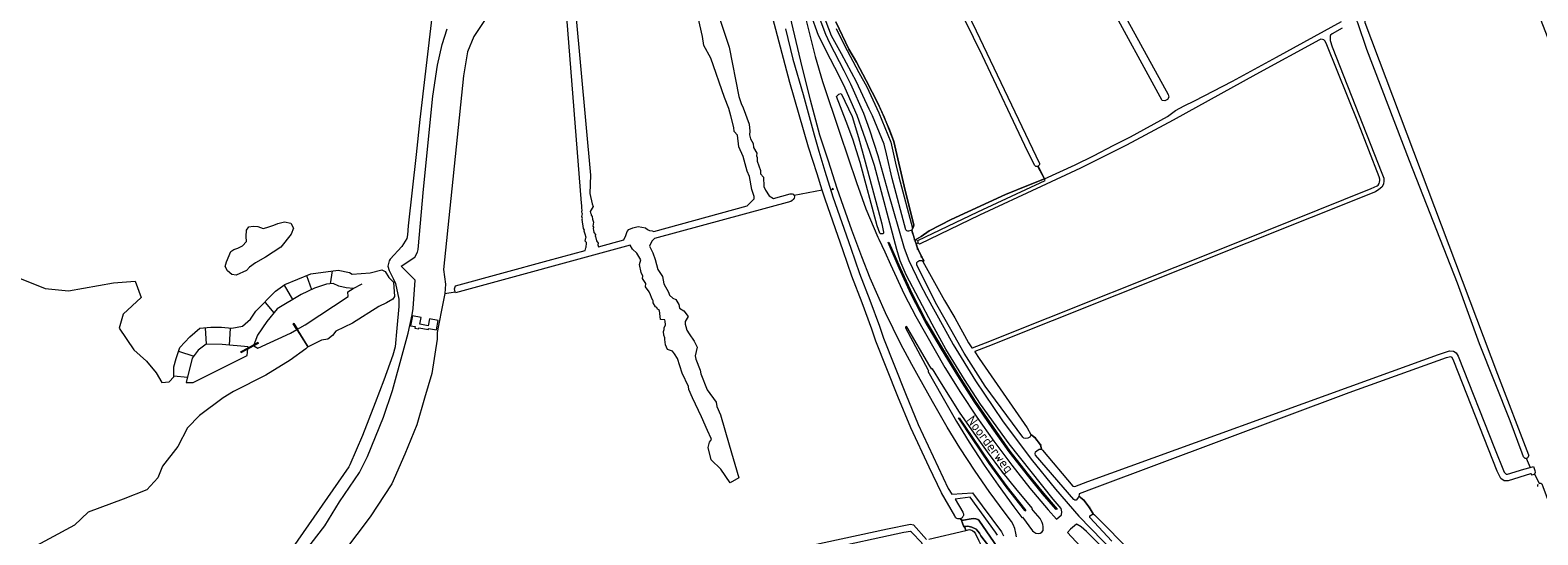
# Model space of a CAD drawing. Header units: metres. Extents: x 209813 to 223847, y 571801 to 587119.
# Tile 70 of 256: x 213337 to 214038, y 574794 to 575029. Entities that reach past the tile are written whole.
import ezdxf
from ezdxf.enums import TextEntityAlignment as Align

# ---------------------------------------------------------------- set-up
doc = ezdxf.new("R2010")
doc.units = ezdxf.units.M
for name, color, linetype, lineweight in [('B-RO-GR-BEPLANTING_CULTUUR_BOSPLANTSOEN-GV', 8, 'Continuous', 0), ('B-RO-GR-BOUWLAND-GV', 8, 'Continuous', 0), ('B-RO-GR-GRAS-GV', 8, 'Continuous', 0), ('B-RO-GR-GROENVOORZIENING-GV', 8, 'Continuous', 0), ('B-RO-IE-MEUBILAIR_WEGMEUBILAIR-S', 8, 'Continuous', 0), ('B-RO-IE-TERREINAFSCHEIDING_KUNSTMATIG_HEKWERK_RASTER-G', 8, 'IE-TERREINAFSCHEIDING-KUNSTMATIG', 0), ('B-RO-KW-KUNSTWERK_STUW-G', 8, 'Continuous', 0), ('B-RO-KW-KUNSTWERK_STUW-GV', 8, 'Continuous', 0), ('B-RO-OG-TERREIN_ERF-GV', 8, 'Continuous', 0), ('B-RO-OG-TOPOGRAFIE-T18', 8, 'Continuous', 0), ('B-RO-OG-WEG-GV', 8, 'Continuous', 0), ('B-RO-VH-VERHARDING_STRAATBAKSTEEN-GV', 8, 'Continuous', 0), ('B-RO-VW-BEWEGWIJZERING_DRAAGCONSTRUCTIE-S', 8, 'Continuous', 0)]:
    doc.layers.add(name, color=color, linetype=linetype, lineweight=lineweight)
doc.styles.add('NLCS-ISO-ANNOTATIVE-T18', font='txt', dxfattribs={"height": 1.8})
doc.styles.add('NLCS-ISO-M200-T18', font='txt', dxfattribs={"height": 0.36})
doc.linetypes.add('IE-TERREINAFSCHEIDING-KUNSTMATIG', pattern='A,4,[82,NLCS.shx,S=0.75,R=90,X=0,Y=0],4,-2', length=10)

# ---------------------------------------------------------------- blocks, each defined once
blk = doc.blocks.new('SIE-WEG_VERKEERSBORD_WEGWIJZER-SO')
at = {"linetype": 'ByBlock', "lineweight": 18}
h = blk.add_hatch(color=0, dxfattribs=at)
h.dxf.hatch_style = 1
h.paths.add_polyline_path([(0.5, 1), (0, 2), (-0.5, 1)])
h = blk.add_hatch(color=0, dxfattribs=at)
h.dxf.hatch_style = 1
h.paths.add_polyline_path([(-1.4, -0.2), (-2, -1.2), (-0.9, -1.1)])
h = blk.add_hatch(color=0, dxfattribs=at)
h.dxf.hatch_style = 1
h.paths.add_polyline_path([(1.4, -0.2), (2, -1.2), (0.9, -1.1)])
at = {"color": 0, "linetype": 'ByBlock', "lineweight": 18}
for points in [[(-1.1, -0.7), (0, 0)], [(0, 1), (0, 0)], [(1.1, -0.7), (0, 0)]]:
    blk.add_lwpolyline(points, dxfattribs=at)
for points in [[(0.5, 1), (0, 2), (-0.5, 1)], [(-1.4, -0.2), (-2, -1.2), (-0.9, -1.1)], [(1.4, -0.2), (2, -1.2), (0.9, -1.1)]]:
    blk.add_lwpolyline(points, close=True, dxfattribs=at)
blk = doc.blocks.new('SAL-VERWIJZING_SYMBOOL-SO')
at = {"color": 0, "linetype": 'ByBlock', "lineweight": -2}
blk.add_circle((0, 0), 0.9, dxfattribs=at)
at = {"color": 0, "linetype": 'ByBlock', "lineweight": -2, "style": 'NLCS-ISO-ANNOTATIVE-T18'}
blk.add_attdef('SYMBOOL', (2.5, -2.5), '', height=1.8, dxfattribs=at)

msp = doc.modelspace()

# ---------------------------------------------------------------- linework, layer by layer
at = {"layer": 'B-RO-GR-BEPLANTING_CULTUUR_BOSPLANTSOEN-GV', "flags": 128}
msp.add_lwpolyline([(213778.1, 574791.541), (213778.786, 574789.949), (213780.6, 574789.82), (213782.02, 574789.3), (213783.1, 574788.41), (213778.99, 574793.94), (213778.34, 574795.17), (213776.81, 574796.93), (213774.83, 574797.98), (213772.9, 574798.42), (213771.429, 574798.192), (213772.035, 574796.398), (213773.632, 574796.773)], dxfattribs=at)
at = {"layer": 'B-RO-GR-BEPLANTING_CULTUUR_BOSPLANTSOEN-GV'}
for points in [[(213773.632, 574796.773, -0.1716605), (213775.794, 574795.796)], [(213775.794, 574795.796, -0.0330134), (213778.1, 574791.541)]]:
    msp.add_lwpolyline(points, format="xyb", dxfattribs=at)
at = {"layer": 'B-RO-GR-BOUWLAND-GV', "flags": 128}
msp.add_lwpolyline([(213711.558, 575032.962), (213717.696, 575020.157), (213721.242, 575014.124), (213725.74, 575005.604), (213731.19, 574994.809), (213736.588, 574982.639), (213738.546, 574977.294), (213743.784, 574954.54), (213747.171, 574940.94), (213747.806, 574938.506), (213747.7, 574937.712), (213746.951, 574936.098), (213747.14, 574934.876), (213748.492, 574930.836), (213749.045, 574931.815), (213751.268, 574933.032), (213754.972, 574935.783), (213765.185, 574940.916), (213790.373, 574952.558), (213801.115, 574957.003), (213808.495, 574959.873), (213805.453, 574965.685), (213805.199, 574965.617), (213804.824, 574965.622), (213804.66, 574965.656), (213804.514, 574965.712), (213804.363, 574965.794), (213803.993, 574966.164), (213800.674, 574972.789), (213779.734, 575017.076), (213767.082, 575043.138)], dxfattribs=at)
at = {"layer": 'B-RO-GR-GRAS-GV', "flags": 128}
for points in [[(214104.247, 574867.415), (214072.69, 574947.882), (214038.234, 575036.371), (214025.926, 575067.105), (214024.216, 575071.461), (214020.577, 575077.967), (214015.572, 575075.207), (214015.084, 575073.662), (214013.712, 575072.082), (214007.237, 575066.694), (213997.707, 575059.231), (213989.515, 575053.454), (213977.162, 575045.703), (213960.811, 575036.614), (213958.563, 575035.115), (213957.795, 575034.193), (213957.385, 575033.255), (213957.359, 575032.589), (214019.051, 574869.056), (214033.405, 574831.631), (214033.568, 574831.279)], [(213763.274, 575056.844), (213776.79, 575028.677), (213806.199, 574967.093), (213806.225, 574966.716), (213806.196, 574966.546), (213806.099, 574966.275), (213805.937, 574966.029), (213805.779, 574965.872), (213805.577, 574965.739), (213808.495, 574959.873), (213822.74, 574966.367), (213831.313, 574970.653), (213840.838, 574975.627), (213848.511, 574979.49), (213865.656, 574988.962), (213867.561, 574990.285), (213869.413, 574991.661), (213873.382, 574993.83), (213878.25, 574996.212), (213895.924, 575005.366), (213916.35, 575016.532), (213946.618, 575033.042)], [(213840.306, 575046.131), (213866.06, 574999.039), (213866.278, 574997.948), (213865.732, 574996.748), (213864.477, 574996.203), (213863.209, 574996.38), (213837.289, 575043.902)], [(213523.779, 575035.144), (213518.275, 574987.475), (213516.608, 574971.283), (213512.878, 574938.104), (213512.481, 574933.818), (213512.163, 574932.23), (213509.941, 574928.42), (213504.543, 574922.546), (213504.067, 574921.753), (213503.432, 574919.292), (213503.988, 574917.228), (213505.893, 574913.577), (213506.925, 574911.196), (213508.592, 574903.893), (213508.592, 574900.48), (213507.639, 574890.399), (213506.766, 574881.827), (213505.734, 574877.938), (213501.527, 574866.349), (213497.558, 574855.713), (213491.605, 574840.552), (213485.811, 574826.899), (213485.335, 574825.947), (213459.061, 574788.323)], [(213549.019, 575034.44), (213543.374, 575026.038), (213540.485, 575018.948), (213538.516, 575007.788), (213529.325, 574917.723), (213530.244, 574910.896), (213529.919, 574906.597), (213534.672, 574907.366), (213534.314, 574908.795), (213534.883, 574910.082), (213577.98, 574921.912), (213595.044, 574926.612), (213595.427, 574927.767), (213595.626, 574928.141), (213595.613, 574928.726), (213595.714, 574929.312), (213595.709, 574930.303), (213595.077, 574930.893), (213595.44, 574932.439), (213595.503, 574932.599), (213595.165, 574934.173), (213594.671, 574935.553), (213594.785, 574936.009), (213594.361, 574936.802), (213593.703, 574941.011), (213593.874, 574941.398), (213593.604, 574942.402), (213593.877, 574943.637), (213593.737, 574943.886), (213593.485, 574944.499), (213593.641, 574945.365), (213593.601, 574946.257), (213593.486, 574946.843), (213593.529, 574947.569), (213593.372, 574948.533), (213586.521, 575035.094)], [(213590.835, 575036.13), (213597.655, 574961.594), (213597.24, 574953.148), (213598.363, 574948.346), (213598.78, 574947.051), (213597.476, 574944.789), (213597.598, 574944.129), (213597.972, 574943.417), (213597.918, 574943.004), (213598.344, 574942.409), (213598.516, 574941.151), (213598.935, 574939.775), (213598.692, 574937.944), (213599.014, 574937.362), (213598.788, 574936.6), (213598.911, 574935.99), (213599.203, 574934.956), (213599.864, 574933.943), (213599.792, 574933.225), (213599.927, 574933.011), (213600.342, 574931.148), (213601.078, 574929.962), (213600.963, 574929.23), (213601.37, 574928.355), (213613.051, 574931.572), (213614.028, 574933.485), (213614.353, 574934.458), (213614.562, 574935.38), (213615.409, 574936.358), (213617.181, 574937.172), (213619.694, 574937.707), (213623.081, 574937.138), (213624.12, 574936.296), (213625.059, 574935.85), (213626.197, 574935.664), (213626.981, 574935.409), (213670.407, 574947.371), (213673.629, 574950.602), (213673.659, 574951.623), (213672.617, 574954.879), (213671.408, 574960.969), (213670.367, 574963.454), (213668.494, 574970.354), (213666.533, 574974.811), (213665.849, 574980.13), (213664.376, 574981.956), (213664.176, 574983.831), (213662.771, 574989.157), (213661.863, 574992.618), (213659.826, 574997.773), (213653.467, 575016.057), (213650.242, 575021.879), (213649.6, 575026.086), (213647.539, 575034.936)], [(213656.171, 575038.79), (213661.972, 575021.148), (213666.583, 574998.258), (213667.665, 574994.99), (213668.596, 574992.903), (213671.359, 574985.391), (213671.563, 574982.033), (213671.456, 574980.374), (213671.942, 574978.499), (213673.236, 574976.267), (213673.388, 574974.412), (213674.828, 574971.768), (213674.708, 574970.652), (213675.063, 574969.767), (213675.063, 574968.184), (213676.607, 574963.773), (213676.607, 574962.284), (213677.909, 574960.611), (213678.063, 574956.404), (213678.915, 574954.66), (213680.685, 574952.062), (213682.634, 574950.739), (213690.353, 574952.865), (213691.347, 574952.926), (213691.803, 574952.742), (213692.196, 574952.225)], [(214031.209, 574830.601), (214030.468, 574832.401), (214024.89, 574847.346), (214010.698, 574883.139), (214000.399, 574911.465), (213978.182, 574968.229), (213958.403, 575020.049), (213954.161, 575032.407), (213953.498, 575033.71), (213953.538, 575035.252)], [(213448.668, 574765.698), (213474.124, 574798.587), (213480.945, 574809.687), (213490.299, 574823.408), (213494.02, 574830.853), (213501.389, 574849.075), (213505.601, 574861.441), (213510.595, 574879.639), (213512.897, 574888.086), (213514.771, 574896.657), (213515.163, 574899.614), (213516.137, 574912.74), (213509.588, 574919.332), (213516.025, 574923.431), (213517.12, 574925.864), (213517.527, 574926.981), (213520.016, 574955.049), (213524.33, 574998.366), (213526.562, 575012.74), (213528.616, 575022.326), (213530.953, 575029.575)], [(213705.291, 574954.679), (213702.931, 574962.29), (213698.825, 574974.676), (213690.138, 575004.625), (213682.324, 575034.56)], [(213946.828, 575029.902), (213942.268, 575027.32), (213941.509, 575026.648), (213941.31, 575026.195), (213941.244, 575025.404), (213941.29, 575024.297), (213942.278, 575021.329), (213965.321, 574962.486), (213966.237, 574960.183), (213966.237, 574958.957), (213966.098, 574957.38), (213965.288, 574956.077), (213963.838, 574954.868), (213962.286, 574953.92), (213782.148, 574881.993), (213776.115, 574879.63), (213776.107, 574879.421), (213778.19, 574876.37), (213800.46, 574844.16), (213802.19, 574841.09), (213804.041, 574839.637), (213806.744, 574836.244), (213807.08, 574834.2), (213807.63, 574833.73), (213821.664, 574817.045), (213822.637, 574816.9), (213828.66, 574819.146), (213969.72, 574870.295), (213991.675, 574878.282), (213996.699, 574879.92), (213998.608, 574879.825), (213999.887, 574879.069), (214000.787, 574877.493), (214017.701, 574834.604), (214022.219, 574823.532), (214023.085, 574822.569), (214023.697, 574822.499), (214031.228, 574824.825), (214034.164, 574825.644)], [(213754.762, 574792.337), (213772.035, 574796.398), (213771.429, 574798.192), (213771.009, 574798.127), (213769.614, 574801.934), (213769.274, 574801.82), (213768.92, 574801.766), (213768.562, 574801.772), (213768.21, 574801.839), (213767.875, 574801.965), (213767.566, 574802.145), (213767.291, 574802.376), (213767.06, 574802.65), (213766.963, 574802.801), (213766.809, 574803.124), (213760.69, 574813.903), (213754.989, 574825.821), (213746.391, 574844.153), (213740.399, 574858.637), (213730.184, 574884.449), (213728.307, 574890.07), (213723.842, 574902.18), (213719.065, 574914.569), (213714.995, 574926.398), (213706.625, 574950.375), (213705.291, 574954.679), (213692.196, 574952.225), (213692.332, 574951.61), (213692.196, 574950.836), (213691.753, 574950.27), (213691.31, 574949.864), (213690.611, 574949.383), (213627.347, 574932.119), (213626.035, 574930.872), (213625.073, 574928.568), (213626.585, 574925.439), (213627.689, 574922.359), (213628.801, 574917.742), (213631.074, 574914.458), (213631.657, 574911.087), (213633.775, 574907.187), (213634.266, 574905.77), (213635.782, 574904.43), (213637.23, 574903.851), (213638.67, 574901.498), (213639.007, 574899.705), (213640.921, 574898.598), (213642.893, 574895.92), (213641.579, 574893.573), (213641.507, 574892.279), (213641.879, 574891.303), (213642.392, 574889.478), (213643.392, 574887.795), (213645.743, 574884.492), (213647.224, 574881.685), (213646.186, 574877.577), (213646.589, 574876.055), (213648.513, 574870.861), (213648.884, 574869.209), (213651.732, 574861.792), (213656.039, 574856.025), (213656.263, 574854.002), (213657.92, 574850.195), (213661.986, 574836.248), (213666.478, 574820.851), (213662.547, 574818.603), (213658.127, 574824.903), (213653.624, 574829.204), (213652.212, 574835.011), (213652.854, 574837.424), (213653.779, 574838.671), (213653.729, 574839.236), (213651.947, 574842.953), (213649.092, 574849.174), (213644.906, 574857.995), (213643.345, 574861.991), (213643.197, 574863.362), (213640.122, 574869.585), (213637.984, 574876.411), (213636.694, 574878.495), (213635.711, 574879.722), (213633.374, 574880.598), (213632.49, 574882.781), (213632.155, 574885.223), (213632.173, 574886.005), (213631.643, 574887.178), (213631.507, 574888.907), (213631.794, 574889.874), (213631.76, 574890.696), (213632.416, 574891.944), (213632.23, 574893.716), (213632.106, 574894.307), (213630.137, 574894.423), (213629.577, 574898.649), (213628.753, 574899.268), (213628.428, 574900.122), (213627.778, 574900.446), (213626.749, 574902.289), (213626.707, 574903.109), (213626.481, 574903.406), (213625.909, 574904.685), (213625.455, 574906.021), (213624.829, 574907.42), (213623.153, 574909.745), (213623.252, 574911.267), (213621.762, 574913.569), (213621.835, 574914.713), (213621.07, 574916.273), (213620.431, 574920.075), (213621.029, 574922.213), (213619.108, 574925.325), (213617.178, 574927.155), (213615.975, 574929.016), (213534.797, 574906.866), (213534.672, 574907.366)], [(213332.216, 574913.683), (213344.122, 574908.92), (213354.97, 574907.862), (213375.872, 574911.566), (213385.926, 574912.36), (213388.837, 574904.687), (213380.37, 574897.014), (213378.518, 574890.399), (213385.397, 574880.345), (213391.218, 574875.053), (213395.716, 574869.762), (213398.361, 574865.264), (213401.801, 574865.528), (213403.918, 574867.91), (213403.918, 574872.408), (213404.976, 574876.376), (213406.828, 574881.403), (213411.326, 574886.431), (213416.089, 574890.399), (213421.116, 574890.928), (213426.143, 574890.928), (213430.905, 574890.399), (213435.932, 574891.458), (213439.637, 574894.633), (213442.018, 574898.337), (213451.278, 574907.597), (213455.512, 574910.772), (213467.683, 574915.799), (213480.383, 574917.387), (213485.674, 574916.328), (213486.816, 574915.509), (213495.273, 574916.192), (213500.565, 574917.515), (213502.219, 574916.853), (213503.931, 574913.947), (213506.047, 574911.831), (213506.564, 574905.174), (213505.704, 574903.983), (213502.794, 574902.263), (213499.288, 574900.61), (213486.985, 574892.804), (213479.18, 574889.034), (213477.658, 574886.984), (213475.541, 574885.396), (213472.631, 574884.867), (213466.096, 574881.636), (213465.279, 574880.787), (213458.056, 574875.627), (213446.705, 574868.642), (213431.662, 574861.053), (213426.937, 574858.12), (213415.824, 574849.918), (213410.268, 574844.097), (213405.77, 574835.366), (213398.626, 574826.37), (213396.509, 574820.814), (213391.482, 574815.258), (213380.37, 574811.024), (213364.23, 574804.939), (213357.88, 574798.853), (213320.309, 574778.745)], [(213487.331, 574908.835), (213484.097, 574909.17), (213480.647, 574910.057), (213478.06, 574911.208), (213474.97, 574910.944), (213469.328, 574909.051), (213463.081, 574906.156), (213452.014, 574899.529), (213447.15, 574893.573), (213442.804, 574887.23), (213441.123, 574882.735), (213443.039, 574883.815), (213443.235, 574883.456), (213441.113, 574882.299), (213443.042, 574881.157), (213458.134, 574888.162), (213461.115, 574889.845), (213459.441, 574892.502), (213459.793, 574892.692), (213461.429, 574890.023), (213464.968, 574892.021), (213484.924, 574905.192), (213484.84, 574907.289), (213487.331, 574908.835)], [(213486.493, 574908.835), (213486.493, 574909.17)], [(213529.919, 574906.597), (213528.698, 574900.311), (213526.97, 574891.734), (213526.312, 574888.47), (213526.312, 574885.314), (213523.885, 574869.443), (213520.479, 574857.955), (213516.911, 574845.469), (213511.37, 574831.951), (213505.271, 574818.089), (213495.229, 574802.775), (213464.168, 574761.667)], [(214036.25, 574822.553), (214035.136, 574822.094), (214034.715, 574822.749), (214034.407, 574822.686), (214024.047, 574819.485), (214022.113, 574819.485), (214020.63, 574820.578), (214018.858, 574823.926), (213998.803, 574875.18), (213997.99, 574876.861), (213997.362, 574877.119), (213995.176, 574876.615), (213949.979, 574860.464), (213831.64, 574816.128), (213824.693, 574813.487), (213824.65, 574812.99), (213824.58, 574812.31), (213826.839, 574810.523), (213829.313, 574807.244), (213831.11, 574804.07), (213831.73, 574803.71), (213849.72, 574785.51)], [(214032.403, 574829.971), (214034.164, 574825.644), (214035.804, 574826.12), (214036.429, 574824.271), (214036.597, 574823.377), (214036.25, 574822.553), (214038.418, 574818.402), (214039.142, 574818.402), (214039.582, 574818.119), (214040.184, 574816.861), (214054.811, 574777.027), (214077.673, 574719.917), (214078.292, 574718.72), (214078.588, 574718.473), (214078.979, 574718.473), (214082.294, 574719.452), (214150.75, 574742.375), (214152.943, 574743.031), (214153.329, 574743.344), (214153.267, 574743.638), (214152.772, 574744.88)], [(214037.8, 574816.876), (214037.748, 574817.526), (214038.01, 574817.962)], [(213651.579, 574778.955), (213735.552, 574797.219), (213746.285, 574799.301), (213747.685, 574799.021), (213753.757, 574792.123)]]:
    msp.add_lwpolyline(points, dxfattribs=at)
for points in [[(213749.85, 574930.195), (213748.851, 574929.744), (213749.673, 574927.244), (213752.428, 574921.733), (213752.049, 574921.529), (213762.134, 574903.326), (213766.89, 574895.246), (213773.22, 574883.65), (213774.776, 574881.37), (213775.143, 574881.291), (213781.13, 574883.636), (213898.43, 574930.521), (213960.379, 574955.386), (213963.105, 574956.602), (213963.598, 574957.029), (213964, 574957.792), (213964.227, 574958.399), (213964.361, 574959.054), (213964.337, 574959.745), (213964.009, 574960.81), (213954.483, 574985.67), (213939.744, 575022.284), (213938.923, 575023.899), (213938.344, 575024.487), (213937.805, 575024.709), (213936.946, 575024.778), (213936.326, 575024.536), (213906.739, 575008.418), (213868.278, 574987.24), (213846.646, 574975.617), (213825.336, 574964.857), (213807.017, 574956.291), (213778.354, 574942.931), (213750.429, 574929.531)], [(213450.425, 574938.362), (213452.33, 574939.208), (213455.399, 574939.949), (213458.362, 574939.314), (213459.526, 574936.986), (213458.468, 574934.234), (213453.706, 574928.096), (213446.509, 574923.545), (213441.958, 574920.793), (213439.101, 574918.888), (213437.725, 574917.301), (213432.962, 574915.184), (213430.845, 574915.396), (213428.835, 574917.195), (213427.882, 574919.206), (213428.411, 574921.322), (213430.422, 574926.085), (213431.904, 574927.037), (213433.703, 574927.672), (213435.925, 574928.731), (213437.725, 574930.742), (213437.619, 574933.07), (213437.725, 574936.033), (213438.889, 574937.515), (213440.9, 574937.938), (213443.016, 574937.727), (213445.451, 574936.88), (213447.144, 574937.197)], [(213438.403, 574881.203), (213438.451, 574881.743), (213426.365, 574882.827), (213418.958, 574882.971), (213415.287, 574880.185), (213412.462, 574876.543), (213409.637, 574865.137), (213412.877, 574865.163), (213438.092, 574877.736), (213438.367, 574880.803), (213435.33, 574879.148), (213435.177, 574879.386)]]:
    msp.add_lwpolyline(points, close=True, dxfattribs=at)
at = {"layer": 'B-RO-GR-GRAS-GV'}
msp.add_arc((214032.305, 574831.232), 1.265, 209.938524, 0.963411, dxfattribs=at)
at = {"layer": 'B-RO-GR-GROENVOORZIENING-GV', "flags": 128}
msp.add_lwpolyline([(213711.682, 575029.742), (213715.392, 575022.223), (213722.275, 575009.376), (213725.958, 575002.735), (213731.593, 574990.539), (213737.129, 574976.933), (213739.382, 574967.129), (213740.823, 574960.805), (213747.245, 574936.899), (213747.202, 574936.618), (213747.7, 574937.712), (213747.806, 574938.506), (213745.583, 574947.608), (213743.784, 574954.54), (213738.546, 574977.294), (213734.259, 574988.459), (213731.19, 574994.809), (213725.74, 575005.604), (213721.242, 575014.124), (213717.696, 575020.157), (213711.558, 575032.962)], dxfattribs=at)
msp.add_lwpolyline([(213748.492, 574930.836), (213748.851, 574929.744), (213749.85, 574930.195), (213749.773, 574930.401), (213749.703, 574931.261), (213777.61, 574944.511), (213808.885, 574959.09), (213808.495, 574959.873), (213801.115, 574957.003), (213790.373, 574952.558), (213765.185, 574940.916), (213754.972, 574935.783), (213751.268, 574933.032), (213749.045, 574931.815)], close=True, dxfattribs=at)
at = {"layer": 'B-RO-IE-TERREINAFSCHEIDING_KUNSTMATIG_HEKWERK_RASTER-G', "flags": 128}
for points in [[(213749.673, 574927.244), (213748.273, 574931.502)], [(213749.673, 574927.244), (213748.273, 574931.502)], [(213751.413, 574923.622), (213752.428, 574921.733)], [(213751.413, 574923.622), (213752.428, 574921.733)]]:
    msp.add_lwpolyline(points, dxfattribs=at)
at = {"layer": 'B-RO-KW-KUNSTWERK_STUW-G', "flags": 128}
for points in [[(213477.522, 574917.101), (213476.643, 574911.087)], [(213455.179, 574910.522), (213459.178, 574903.819)], [(213465.659, 574914.989), (213467.957, 574908.415)], [(213487.331, 574908.835), (213491.44, 574911.045)], [(213446.335, 574902.394), (213450.465, 574897.633)], [(213418.537, 574890.657), (213418.958, 574882.971)], [(213430.09, 574890.49), (213429.712, 574882.527)], [(213406.203, 574879.708), (213413.198, 574877.492)], [(213403.918, 574868.358), (213410.266, 574867.676)]]:
    msp.add_lwpolyline(points, dxfattribs=at)
at = {"layer": 'B-RO-KW-KUNSTWERK_STUW-GV', "flags": 128}
for points in [[(213514.416, 574893.89), (213513.99, 574891.608), (213516.144, 574891.206), (213516.01, 574890.487), (213517.68, 574890.176), (213517.766, 574890.638), (213522.24, 574889.803), (213522.347, 574890.374), (213526.049, 574889.683), (213526.847, 574893.978), (213522.719, 574894.748), (213522.123, 574891.539), (213518.277, 574892.256), (213518.868, 574895.42), (213514.841, 574896.171)], [(213466.087, 574881.956), (213466.273, 574882.119), (213459.793, 574892.692), (213459.441, 574892.502)], [(213438.403, 574881.203), (213435.177, 574879.386), (213435.33, 574879.148), (213443.235, 574883.456), (213443.039, 574883.815)]]:
    msp.add_lwpolyline(points, close=True, dxfattribs=at)
at = {"layer": 'B-RO-OG-TERREIN_ERF-GV', "flags": 128}
msp.add_lwpolyline([(213760.811, 574764.207), (213751.479, 574790.654), (213746.82, 574795.57), (213746.208, 574795.951), (213743.133, 574795.421), (213706.22, 574787.467), (213659.569, 574777.752), (213600.924, 574766.181), (213600.279, 574765.27), (213598.803, 574762.201), (213596.604, 574756.643), (213596.585, 574754.924), (213597.227, 574752.776), (213609.086, 574730.545), (213627.712, 574690.959), (213641.412, 574662.806)], dxfattribs=at)
at = {"layer": 'B-RO-OG-WEG-GV', "flags": 128}
for points in [[(213795.549, 574793.503), (213795.301, 574795.098), (213794.712, 574797.275), (213793.981, 574799.12), (213793.211, 574800.489), (213790.219, 574804.436), (213782.863, 574814.587), (213776.336, 574823.986), (213769.204, 574834.794), (213763.315, 574844.429), (213756.472, 574856.435), (213749.963, 574867.955), (213746.854, 574873.551), (213741.819, 574882.965), (213734.664, 574897.626), (213727.508, 574913.759), (213723.607, 574923.706), (213719.098, 574935.961), (213712.234, 574955.39), (213708.132, 574968.041), (213704.102, 574980.253), (213699.754, 574996.439), (213695.313, 575014.667), (213690.384, 575035.476)], [(213697.57, 575034.164), (213702.038, 575016.854), (213705.319, 575005.217), (213713.378, 574981.065), (213721.12, 574958.199), (213725.479, 574946.005), (213731.036, 574932.755), (213731.536, 574931.9), (213734.285, 574925.978), (213737.005, 574920.117), (213743.361, 574906.305), (213748.825, 574895.859), (213762.247, 574872.235), (213769.529, 574860.591), (213777.113, 574849.145), (213785.001, 574837.882), (213793.367, 574826.739), (213801.753, 574816.056), (213810.23, 574805.934), (213814.064, 574801.601), (213816.5, 574803.708), (213816.665, 574805.136), (213816.274, 574806.565), (213812.5, 574810.97), (213792.06, 574836.68), (213778.85, 574855.19), (213771.4, 574866.62), (213762.77, 574880.77), (213756.3, 574892.34), (213744.25, 574915.32), (213741.54, 574921.76), (213739.88, 574926.97), (213729.51, 574966.03), (213727.34, 574972.54), (213721.497, 574989.388), (213715.945, 575002.088), (213713.191, 575007.76), (213709.082, 575015.532), (213703.537, 575026.617), (213700.011, 575036.395)], [(213703.618, 575035.459), (213706.763, 575027.104), (213708.689, 575023.087), (213715.348, 575010.268), (213718.396, 575004.075), (213724.404, 574990.416), (213727.27, 574982.69), (213731.09, 574970.82), (213735.78, 574954.01), (213743.38, 574927.6), (213745.5, 574921.88), (213750.78, 574910.96), (213753.65, 574905.27), (213761.76, 574890.7), (213766.16, 574882.94), (213776.46, 574865.96), (213789.07, 574847.39), (213802.4, 574829.52), (213813.6, 574815.64), (213824.53, 574803.03), (213841.26, 574785.8)], [(213839.86, 574791.39), (213829.57, 574802.48), (213829.56, 574803.23), (213831.11, 574804.07), (213829.313, 574807.244), (213826.839, 574810.523), (213824.58, 574812.31), (213824.26, 574811.73), (213823.87, 574811.19), (213823.26, 574810.55), (213822.68, 574810.51), (213822.23, 574810.72), (213804.34, 574831.41), (213804.21, 574831.99), (213804.41, 574832.94), (213804.99, 574833.49), (213806.1, 574834.17), (213807.08, 574834.2), (213806.744, 574836.244), (213804.041, 574839.637), (213802.19, 574841.09), (213802.1, 574840.44), (213801.67, 574839.78), (213800.8, 574839.24), (213799.94, 574839.11), (213799.01, 574839.35), (213798.53, 574839.77), (213780.94, 574863.48), (213771.23, 574878.81), (213765.022, 574889.779), (213758.542, 574901.359), (213749.192, 574919.753), (213749.203, 574920.309), (213749.298, 574921.012), (213749.677, 574921.472), (213750.139, 574921.845), (213750.509, 574921.978), (213750.859, 574921.994), (213751.19, 574921.962), (213751.514, 574921.852), (213752.049, 574921.529), (213752.428, 574921.733), (213749.673, 574927.244), (213747.14, 574934.876), (213746.951, 574936.098), (213746.45, 574935.867), (213745.352, 574935.597), (213744.967, 574935.578), (213744.505, 574935.694), (213744.116, 574936.215), (213737.717, 574960.035), (213735.131, 574971.591), (213734.071, 574975.967), (213728.667, 574989.241), (213727.035, 574992.34), (213721.123, 575004.985), (213714.265, 575017.985), (213709.557, 575026.365), (213705.87, 575036.098)], [(213688.184, 575029.602), (213691.664, 575015.539), (213696.444, 574999.125), (213701.465, 574980.395), (213703.689, 574972.796), (213706.549, 574963.45), (213710.235, 574951.565), (213718.585, 574927.642), (213722.635, 574915.871), (213727.398, 574903.52), (213731.893, 574891.33), (213733.756, 574885.751), (213743.921, 574860.063), (213749.869, 574845.687), (213763.863, 574815.857), (213765.433, 574813.308), (213775.051, 574813.926), (213788.579, 574795.689), (213789.09, 574794.789), (213789.514, 574793.844)], [(213786.683, 574794.232), (213785.814, 574795.633), (213773.974, 574811.833), (213767.051, 574810.895), (213770.639, 574804.846), (213770.78, 574804.51), (213770.862, 574804.155), (213770.88, 574803.791), (213770.836, 574803.429), (213770.73, 574803.081), (213770.655, 574802.915), (213770.463, 574802.605), (213770.22, 574802.333), (213769.935, 574802.107), (213769.614, 574801.934), (213769.956, 574801.065), (213775.48, 574801.93), (213776.57, 574801.85), (213777.56, 574801.49), (213778.03, 574801.16), (213790.26, 574783.39)]]:
    msp.add_lwpolyline(points, dxfattribs=at)
for points in [[(213716.448, 574986.615), (213711.828, 574998.175), (213712.945, 574999.345), (213714.072, 574999.594), (213719.147, 574988.836), (213722.173, 574979.144), (213725.168, 574967.757), (213732.887, 574938.945), (213733.76, 574935.18), (213733.799, 574934.894), (213733.677, 574934.625), (213733.359, 574934.381), (213732.944, 574934.308), (213732.614, 574934.284), (213732.345, 574934.332), (213731.957, 574934.581), (213730.829, 574937.975), (213722.947, 574967.57), (213719.454, 574978.28)], [(213813.823, 574806.253), (213807.653, 574813.488), (213800.641, 574822.071), (213792.113, 574833.024), (213784.267, 574844.11), (213775.879, 574856.297), (213768.261, 574868.274), (213760.69, 574880.769), (213753.164, 574893.507), (213746.595, 574906.163), (213741.07, 574918.332), (213735.886, 574930.327), (213736.253, 574930.453), (213741.515, 574918.531), (213747.034, 574906.376), (213753.591, 574893.744), (213761.109, 574881.02), (213768.676, 574868.531), (213776.286, 574856.566), (213784.667, 574844.389), (213792.505, 574833.315), (213801.023, 574822.375), (213808.028, 574813.801), (213814.36, 574806.375), (213814.047, 574806.07)], [(213803.045, 574806.543), (213795.849, 574815.104), (213788.759, 574824.044), (213782.079, 574832.958), (213775.813, 574841.676), (213769.107, 574851.426), (213760.63, 574864.692), (213756.48, 574871.587), (213756.194, 574871.463), (213755.334, 574872.777), (213744.607, 574891.03), (213744.366, 574891.183), (213744.088, 574891.123), (213743.931, 574890.886), (213743.968, 574890.634), (213754.39, 574871.206), (213754.658, 574870.565), (213754.372, 574870.425), (213760.867, 574858.929), (213767.667, 574846.998), (213773.47, 574837.504), (213780.521, 574826.819), (213786.985, 574817.511), (213794.279, 574807.445), (213798.057, 574802.462), (213798.325, 574802.579), (213802.936, 574796.288), (213803.551, 574795.719), (213804.566, 574795.209), (213805.55, 574795.043), (213806.478, 574795.134), (213807.281, 574795.58), (213807.889, 574796.305), (213807.996, 574797.189), (213807.956, 574798.182), (213807.765, 574799.183), (213807.496, 574800.127), (213807.069, 574801.053), (213806.544, 574801.913), (213803.287, 574805.67), (213802.81, 574806.266)], [(213769.328, 574847.627), (213768.63, 574848.612), (213768.971, 574848.833), (213775.1, 574839.62), (213783.186, 574827.729), (213790.98, 574816.889), (213799.837, 574805.684), (213799.525, 574805.411), (213799.348, 574805.704), (213790.684, 574816.666), (213782.882, 574827.516), (213774.792, 574839.413)], [(213893.685, 574726.581), (213897.84, 574731.814), (213877.32, 574749.18), (213862.84, 574762.23), (213849.84, 574774.26), (213837.34, 574786.65), (213828.073, 574795.942), (213825.582, 574798.133), (213823.757, 574799.195), (213823.429, 574799.282), (213820.623, 574796.972), (213819.235, 574795.522), (213827.126, 574786.992), (213835.459, 574778.499), (213844.037, 574770.113), (213852.642, 574762.127), (213860.27, 574755.267), (213877.866, 574739.9), (213892.168, 574727.806)]]:
    msp.add_lwpolyline(points, close=True, dxfattribs=at)
at = {"layer": 'B-RO-VH-VERHARDING_STRAATBAKSTEEN-GV', "flags": 128}
msp.add_lwpolyline([(213790.875, 574782.158), (213790.26, 574783.39), (213778.03, 574801.16), (213777.56, 574801.49), (213776.57, 574801.85), (213775.48, 574801.93), (213769.956, 574801.065), (213771.009, 574798.127), (213772.9, 574798.42), (213774.83, 574797.98), (213776.81, 574796.93), (213778.34, 574795.17), (213778.99, 574793.94), (213783.1, 574788.41), (213787.038, 574778.723), (213788.449, 574779.83)], close=True, dxfattribs=at)

# ---------------------------------------------------------------- block references
at = {"layer": 'B-RO-IE-MEUBILAIR_WEGMEUBILAIR-S', "xscale": 0.2, "yscale": 0.2, "zscale": 0.2}
for p in [(213747.14, 574934.876), (213748.273, 574931.502), (213749.673, 574927.244), (213751.413, 574923.622), (213804.041, 574839.637), (213806.744, 574836.244), (213826.839, 574810.523), (213829.313, 574807.244), (213769.794, 574801.519)]:
    msp.add_blockref('SAL-VERWIJZING_SYMBOOL-SO', p, dxfattribs=at)
at = {"layer": 'B-RO-VW-BEWEGWIJZERING_DRAAGCONSTRUCTIE-S', "xscale": 0.2, "yscale": 0.2, "zscale": 0.2}
msp.add_blockref('SIE-WEG_VERKEERSBORD_WEGWIJZER-SO', (213710.122, 574955.162), dxfattribs=at)
msp.add_blockref('SIE-WEG_VERKEERSBORD_WEGWIJZER-SO', (213710.122, 574955.162), dxfattribs=at)

# ---------------------------------------------------------------- texts
at = {"layer": 'B-RO-OG-TOPOGRAFIE-T18', "style": 'NLCS-ISO-M200-T18'}
msp.add_text('Noorderweg', height=4.5, rotation=307, dxfattribs=at).set_placement((213782.761, 574836.074), align=Align.MIDDLE)

doc.saveas('drawing.dxf')
